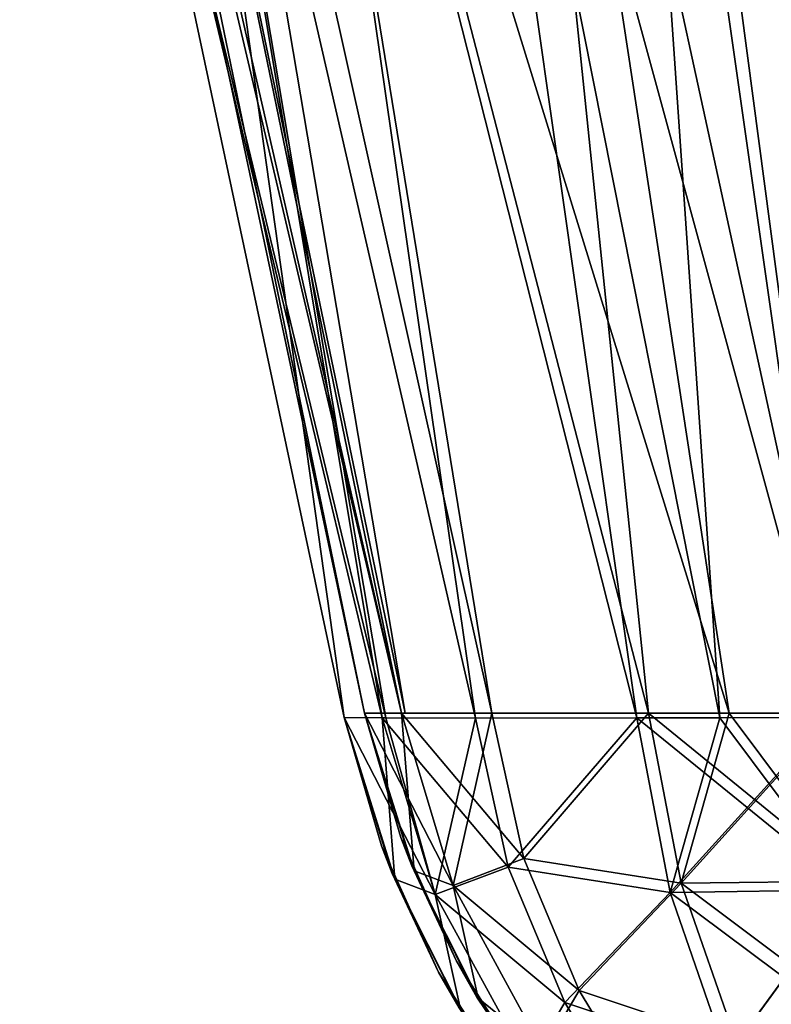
# Model space of a CAD drawing. Header units: millimetres. Extents: x -860 to 850, y -620 to 0.
# Tile 6 of 12: x -738 to -594, y -376 to -188. Entities that reach past the tile are written whole.
import ezdxf

# ---------------------------------------------------------------- set-up
doc = ezdxf.new("R2010")
doc.units = ezdxf.units.MM
doc.header["$LTSCALE"] = 65.185185
for name, color, linetype in [('106', 7, 'CONTINUOUS'), ('107', 7, 'CONTINUOUS'), ('11', 7, 'CONTINUOUS'), ('114', 7, 'CONTINUOUS'), ('115', 7, 'CONTINUOUS'), ('116', 7, 'CONTINUOUS'), ('117', 7, 'CONTINUOUS'), ('12', 7, 'CONTINUOUS'), ('19', 7, 'CONTINUOUS'), ('20', 7, 'CONTINUOUS'), ('21', 7, 'CONTINUOUS'), ('22', 7, 'CONTINUOUS'), ('57', 7, 'CONTINUOUS'), ('58', 7, 'CONTINUOUS'), ('59', 7, 'CONTINUOUS'), ('60', 7, 'CONTINUOUS'), ('65', 7, 'CONTINUOUS'), ('66', 7, 'CONTINUOUS'), ('81', 7, 'CONTINUOUS'), ('82', 7, 'CONTINUOUS'), ('83', 7, 'CONTINUOUS'), ('84', 7, 'CONTINUOUS'), ('89', 7, 'CONTINUOUS'), ('90', 7, 'CONTINUOUS')]:
    doc.layers.add(name, color=color, linetype=linetype)

msp = doc.modelspace()

# ---------------------------------------------------------------- linework, layer by layer
at = {"layer": '106', "linetype": 'Continuous'}
for points in [[(-735.81, -10.52, -162.92), (-737.75, -10.61, -138.89), (-664.95, -320, -148.11), (-735.81, -10.52, -162.92)], [(-664.95, -320, -148.11), (-737.75, -10.61, -138.89), (-671.98, -320, -106.43), (-664.95, -320, -148.11)], [(-728.7, -10.61, -190.05), (-735.81, -10.52, -162.92), (-664.95, -320, -148.11), (-728.7, -10.61, -190.05)], [(-716.58, -10.6, -215.5), (-728.7, -10.61, -190.05), (-664.25, -320, -150.09), (-716.58, -10.6, -215.5)], [(-664.25, -320, -150.09), (-728.7, -10.61, -190.05), (-664.95, -320, -148.11), (-664.25, -320, -150.09)], [(-698.18, -10.31, -240.21), (-716.58, -10.6, -215.5), (-647.69, -320, -181.16), (-698.18, -10.31, -240.21)], [(-647.69, -320, -181.16), (-716.58, -10.6, -215.5), (-664.25, -320, -150.09), (-647.69, -320, -181.16)], [(-649.94, -9.53, -275.16), (-698.18, -10.31, -240.21), (-602.46, -320, -219.77), (-649.94, -9.53, -275.16)], [(-602.46, -320, -219.77), (-698.18, -10.31, -240.21), (-617.81, -320, -210.54), (-602.46, -320, -219.77)], [(-617.81, -320, -210.54), (-698.18, -10.31, -240.21), (-647.69, -320, -181.16), (-617.81, -320, -210.54)], [(-623.55, -9.46, -284.19), (-649.94, -9.53, -275.16), (-582.27, -320, -227.94), (-623.55, -9.46, -284.19)], [(-582.27, -320, -227.94), (-649.94, -9.53, -275.16), (-602.46, -320, -219.77), (-582.27, -320, -227.94)], [(-588.64, -9.62, -288.3), (-623.55, -9.46, -284.19), (-544.84, -320, -233.58), (-588.64, -9.62, -288.3)], [(-544.84, -320, -233.58), (-623.55, -9.46, -284.19), (-582.27, -320, -227.94), (-544.84, -320, -233.58)]]:
    msp.add_3dface(points, dxfattribs=at)
at = {"layer": '107', "linetype": 'Continuous'}
for points in [[(-671.98, -320, -106.43), (-737.75, -10.61, -138.89), (-671.98, -320, -74.76), (-671.98, -320, -106.43)], [(-671.98, -320), (-737.75, -10.61, -138.89), (-737.75, -10.61, -69.64), (-671.98, -320)], [(-737.75, -10.61, -138.89), (-671.98, -320), (-671.98, -320, -21.07), (-737.75, -10.61, -138.89)], [(-671.98, -320, -74.76), (-737.75, -10.61, -138.89), (-671.98, -320, -42.12), (-671.98, -320, -74.76)], [(-671.98, -320, -42.12), (-737.75, -10.61, -138.89), (-671.98, -320, -21.07), (-671.98, -320, -42.12)], [(-737.75, -10.61), (-671.98, -320), (-737.75, -10.61, -69.64), (-737.75, -10.61)]]:
    msp.add_3dface(points, dxfattribs=at)
at = {"layer": '11', "color": 7, "linetype": 'Continuous', "true_color": 0xfffff2}
for points in [[(-671.98, -320, 106.43), (-737.75, -10.61, 138.89), (-735.81, -10.52, 162.92), (-671.98, -320, 106.43)], [(-664.95, -320, 148.11), (-671.98, -320, 106.43), (-735.81, -10.52, 162.92), (-664.95, -320, 148.11)], [(-728.7, -10.61, 190.05), (-664.95, -320, 148.11), (-735.81, -10.52, 162.92), (-728.7, -10.61, 190.05)], [(-716.58, -10.6, 215.5), (-664.25, -320, 150.09), (-728.7, -10.61, 190.05), (-716.58, -10.6, 215.5)], [(-664.25, -320, 150.09), (-664.95, -320, 148.11), (-728.7, -10.61, 190.05), (-664.25, -320, 150.09)], [(-698.18, -10.31, 240.21), (-647.69, -320, 181.16), (-716.58, -10.6, 215.5), (-698.18, -10.31, 240.21)], [(-647.69, -320, 181.16), (-664.25, -320, 150.09), (-716.58, -10.6, 215.5), (-647.69, -320, 181.16)], [(-649.94, -9.53, 275.16), (-617.81, -320, 210.54), (-698.18, -10.31, 240.21), (-649.94, -9.53, 275.16)], [(-617.81, -320, 210.54), (-647.69, -320, 181.16), (-698.18, -10.31, 240.21), (-617.81, -320, 210.54)], [(-623.55, -9.46, 284.19), (-582.27, -320, 227.94), (-649.94, -9.53, 275.16), (-623.55, -9.46, 284.19)], [(-602.46, -320, 219.77), (-617.81, -320, 210.54), (-649.94, -9.53, 275.16), (-602.46, -320, 219.77)], [(-582.27, -320, 227.94), (-602.46, -320, 219.77), (-649.94, -9.53, 275.16), (-582.27, -320, 227.94)], [(-588.64, -9.62, 288.3), (-582.27, -320, 227.94), (-623.55, -9.46, 284.19), (-588.64, -9.62, 288.3)]]:
    msp.add_3dface(points, dxfattribs=at)
at = {"layer": '114', "linetype": 'Continuous'}
for points in [[(-671.98, -320, -106.43), (-671.98, -320, -74.76), (-662.98, -349.11, -41.26), (-671.98, -320, -106.43)], [(-662.54, -350.08, -104.19), (-671.98, -320, -106.43), (-662.98, -349.11, -41.26), (-662.54, -350.08, -104.19)], [(-671.98, -320, -74.76), (-671.98, -320, -42.12), (-662.98, -349.11, -41.26), (-671.98, -320, -74.76)], [(-650.54, -374.15, -40.68), (-662.54, -350.08, -104.19), (-662.98, -349.11, -41.26), (-650.54, -374.15, -40.68)], [(-650.29, -374.33, -102.75), (-662.54, -350.08, -104.19), (-650.54, -374.15, -40.68), (-650.29, -374.33, -102.75)], [(-636.72, -393.25, -40.15), (-650.29, -374.33, -102.75), (-650.54, -374.15, -40.68), (-636.72, -393.25, -40.15)], [(-636.34, -393.31, -101.42), (-650.29, -374.33, -102.75), (-636.72, -393.25, -40.15), (-636.34, -393.31, -101.42)]]:
    msp.add_3dface(points, dxfattribs=at)
at = {"layer": '115', "linetype": 'Continuous'}
for points in [[(-671.98, -320, -21.07), (-671.98, -320), (-665.05, -343.73), (-671.98, -320, -21.07)], [(-671.98, -320, -42.12), (-671.98, -320, -21.07), (-665.05, -343.73), (-671.98, -320, -42.12)], [(-662.98, -349.11, -41.26), (-671.98, -320, -42.12), (-665.05, -343.73), (-662.98, -349.11, -41.26)], [(-654.46, -367.28), (-662.98, -349.11, -41.26), (-665.05, -343.73), (-654.46, -367.28)], [(-650.54, -374.15, -40.68), (-662.98, -349.11, -41.26), (-654.46, -367.28), (-650.54, -374.15, -40.68)], [(-642.51, -386.09), (-650.54, -374.15, -40.68), (-654.46, -367.28), (-642.51, -386.09)], [(-636.72, -393.25, -40.15), (-650.54, -374.15, -40.68), (-642.51, -386.09), (-636.72, -393.25, -40.15)]]:
    msp.add_3dface(points, dxfattribs=at)
at = {"layer": '116', "linetype": 'Continuous'}
for points in [[(-617.81, -320, -210.54), (-647.69, -320, -181.16), (-641.59, -347.72, -172.63), (-617.81, -320, -210.54)], [(-611.57, -352.43, -200.46), (-617.81, -320, -210.54), (-641.59, -347.72, -172.63), (-611.57, -352.43, -200.46)], [(-602.46, -320, -219.77), (-617.81, -320, -210.54), (-611.57, -352.43, -200.46), (-602.46, -320, -219.77)], [(-582.27, -320, -227.94), (-602.46, -320, -219.77), (-611.57, -352.43, -200.46), (-582.27, -320, -227.94)], [(-578.49, -352.05, -218.02), (-582.27, -320, -227.94), (-611.57, -352.43, -200.46), (-578.49, -352.05, -218.02)], [(-631.04, -372.92, -162.73), (-611.57, -352.43, -200.46), (-641.59, -347.72, -172.63), (-631.04, -372.92, -162.73)], [(-600.95, -382.95, -184.33), (-611.57, -352.43, -200.46), (-631.04, -372.92, -162.73), (-600.95, -382.95, -184.33)], [(-600.95, -382.95, -184.33), (-578.49, -352.05, -218.02), (-611.57, -352.43, -200.46), (-600.95, -382.95, -184.33)], [(-571.67, -382.38, -201.68), (-578.49, -352.05, -218.02), (-600.95, -382.95, -184.33), (-571.67, -382.38, -201.68)], [(-619.35, -392.28, -151.97), (-600.95, -382.95, -184.33), (-631.04, -372.92, -162.73), (-619.35, -392.28, -151.97)]]:
    msp.add_3dface(points, dxfattribs=at)
at = {"layer": '117', "linetype": 'Continuous'}
for points in [[(-664.95, -320, -148.11), (-671.98, -320, -106.43), (-662.54, -350.08, -104.19), (-664.95, -320, -148.11)], [(-647.69, -320, -181.16), (-664.25, -320, -150.09), (-664.95, -320, -148.11), (-647.69, -320, -181.16)], [(-647.69, -320, -181.16), (-664.95, -320, -148.11), (-655.1, -352.9, -140.82), (-647.69, -320, -181.16)], [(-664.95, -320, -148.11), (-662.54, -350.08, -104.19), (-655.1, -352.9, -140.82), (-664.95, -320, -148.11)], [(-641.59, -347.72, -172.63), (-647.69, -320, -181.16), (-655.1, -352.9, -140.82), (-641.59, -347.72, -172.63)], [(-631.04, -372.92, -162.73), (-641.59, -347.72, -172.63), (-655.1, -352.9, -140.82), (-631.04, -372.92, -162.73)], [(-662.54, -350.08, -104.19), (-650.29, -374.33, -102.75), (-655.1, -352.9, -140.82), (-662.54, -350.08, -104.19)], [(-650.29, -374.33, -102.75), (-637.82, -384.46, -132.13), (-655.1, -352.9, -140.82), (-650.29, -374.33, -102.75)], [(-637.82, -384.46, -132.13), (-631.04, -372.92, -162.73), (-655.1, -352.9, -140.82), (-637.82, -384.46, -132.13)], [(-619.35, -392.28, -151.97), (-631.04, -372.92, -162.73), (-637.82, -384.46, -132.13), (-619.35, -392.28, -151.97)], [(-650.29, -374.33, -102.75), (-636.34, -393.31, -101.42), (-637.82, -384.46, -132.13), (-650.29, -374.33, -102.75)]]:
    msp.add_3dface(points, dxfattribs=at)
at = {"layer": '12', "color": 7, "linetype": 'Continuous', "true_color": 0xfffff2}
for points in [[(-671.98, -320), (-737.75, -10.61), (-671.98, -320, 21.07), (-671.98, -320)], [(-737.75, -10.61), (-671.98, -320, 106.43), (-671.98, -320, 74.76), (-737.75, -10.61)], [(-671.98, -320, 106.43), (-737.75, -10.61), (-737.75, -10.61, 69.64), (-671.98, -320, 106.43)], [(-671.98, -320, 21.07), (-737.75, -10.61), (-671.98, -320, 42.12), (-671.98, -320, 21.07)], [(-671.98, -320, 42.12), (-737.75, -10.61), (-671.98, -320, 74.76), (-671.98, -320, 42.12)], [(-737.75, -10.61, 138.89), (-671.98, -320, 106.43), (-737.75, -10.61, 69.64), (-737.75, -10.61, 138.89)]]:
    msp.add_3dface(points, dxfattribs=at)
at = {"layer": '19', "color": 7, "linetype": 'Continuous', "true_color": 0xfffff2}
for points in [[(-671.98, -320, 74.76), (-671.98, -320, 106.43), (-662.54, -350.08, 104.19), (-671.98, -320, 74.76)], [(-671.98, -320, 42.12), (-671.98, -320, 74.76), (-662.54, -350.08, 104.19), (-671.98, -320, 42.12)], [(-662.98, -349.11, 41.26), (-671.98, -320, 42.12), (-662.54, -350.08, 104.19), (-662.98, -349.11, 41.26)], [(-650.54, -374.15, 40.68), (-662.98, -349.11, 41.26), (-662.54, -350.08, 104.19), (-650.54, -374.15, 40.68)], [(-650.29, -374.33, 102.75), (-650.54, -374.15, 40.68), (-662.54, -350.08, 104.19), (-650.29, -374.33, 102.75)], [(-636.72, -393.25, 40.15), (-650.54, -374.15, 40.68), (-650.29, -374.33, 102.75), (-636.72, -393.25, 40.15)], [(-636.34, -393.31, 101.42), (-636.72, -393.25, 40.15), (-650.29, -374.33, 102.75), (-636.34, -393.31, 101.42)]]:
    msp.add_3dface(points, dxfattribs=at)
at = {"layer": '20', "color": 7, "linetype": 'Continuous', "true_color": 0xfffff2}
for points in [[(-665.05, -343.73), (-671.98, -320), (-662.98, -349.11, 41.26), (-665.05, -343.73)], [(-671.98, -320), (-671.98, -320, 21.07), (-662.98, -349.11, 41.26), (-671.98, -320)], [(-671.98, -320, 21.07), (-671.98, -320, 42.12), (-662.98, -349.11, 41.26), (-671.98, -320, 21.07)], [(-654.46, -367.28), (-665.05, -343.73), (-662.98, -349.11, 41.26), (-654.46, -367.28)], [(-654.46, -367.28), (-662.98, -349.11, 41.26), (-650.54, -374.15, 40.68), (-654.46, -367.28)], [(-642.51, -386.09), (-654.46, -367.28), (-650.54, -374.15, 40.68), (-642.51, -386.09)], [(-642.51, -386.09), (-650.54, -374.15, 40.68), (-636.72, -393.25, 40.15), (-642.51, -386.09)]]:
    msp.add_3dface(points, dxfattribs=at)
at = {"layer": '21', "color": 7, "linetype": 'Continuous', "true_color": 0xfffff2}
for points in [[(-647.69, -320, 181.16), (-617.81, -320, 210.54), (-641.59, -347.72, 172.63), (-647.69, -320, 181.16)], [(-617.81, -320, 210.54), (-611.57, -352.43, 200.46), (-641.59, -347.72, 172.63), (-617.81, -320, 210.54)], [(-617.81, -320, 210.54), (-602.46, -320, 219.77), (-578.49, -352.05, 218.02), (-617.81, -320, 210.54)], [(-617.81, -320, 210.54), (-578.49, -352.05, 218.02), (-611.57, -352.43, 200.46), (-617.81, -320, 210.54)], [(-602.46, -320, 219.77), (-582.27, -320, 227.94), (-578.49, -352.05, 218.02), (-602.46, -320, 219.77)], [(-641.59, -347.72, 172.63), (-611.57, -352.43, 200.46), (-631.04, -372.92, 162.73), (-641.59, -347.72, 172.63)], [(-611.57, -352.43, 200.46), (-600.95, -382.95, 184.33), (-631.04, -372.92, 162.73), (-611.57, -352.43, 200.46)], [(-578.49, -352.05, 218.02), (-571.67, -382.38, 201.68), (-611.57, -352.43, 200.46), (-578.49, -352.05, 218.02)], [(-611.57, -352.43, 200.46), (-571.67, -382.38, 201.68), (-600.95, -382.95, 184.33), (-611.57, -352.43, 200.46)], [(-631.04, -372.92, 162.73), (-600.95, -382.95, 184.33), (-619.35, -392.28, 151.97), (-631.04, -372.92, 162.73)]]:
    msp.add_3dface(points, dxfattribs=at)
at = {"layer": '22', "color": 7, "linetype": 'Continuous', "true_color": 0xfffff2}
for points in [[(-671.98, -320, 106.43), (-664.95, -320, 148.11), (-655.1, -352.9, 140.82), (-671.98, -320, 106.43)], [(-662.54, -350.08, 104.19), (-671.98, -320, 106.43), (-655.1, -352.9, 140.82), (-662.54, -350.08, 104.19)], [(-664.95, -320, 148.11), (-664.25, -320, 150.09), (-647.69, -320, 181.16), (-664.95, -320, 148.11)], [(-664.95, -320, 148.11), (-647.69, -320, 181.16), (-641.59, -347.72, 172.63), (-664.95, -320, 148.11)], [(-664.95, -320, 148.11), (-641.59, -347.72, 172.63), (-655.1, -352.9, 140.82), (-664.95, -320, 148.11)], [(-641.59, -347.72, 172.63), (-631.04, -372.92, 162.73), (-655.1, -352.9, 140.82), (-641.59, -347.72, 172.63)], [(-650.29, -374.33, 102.75), (-662.54, -350.08, 104.19), (-655.1, -352.9, 140.82), (-650.29, -374.33, 102.75)], [(-650.29, -374.33, 102.75), (-655.1, -352.9, 140.82), (-637.82, -384.46, 132.13), (-650.29, -374.33, 102.75)], [(-655.1, -352.9, 140.82), (-631.04, -372.92, 162.73), (-637.82, -384.46, 132.13), (-655.1, -352.9, 140.82)], [(-631.04, -372.92, 162.73), (-619.35, -392.28, 151.97), (-637.82, -384.46, 132.13), (-631.04, -372.92, 162.73)], [(-636.34, -393.31, 101.42), (-650.29, -374.33, 102.75), (-637.82, -384.46, 132.13), (-636.34, -393.31, 101.42)]]:
    msp.add_3dface(points, dxfattribs=at)
at = {"layer": '57', "color": 7, "linetype": 'Continuous', "true_color": 0xfffff2}
for points in [[(-666.23, -351.66, 104.19), (-675.89, -320.83, 106.43), (-666.7, -350.61, 41.26), (-666.23, -351.66, 104.19)], [(-666.7, -350.61, 41.26), (-675.89, -320.83, 106.43), (-675.89, -320.83, 74.76), (-666.7, -350.61, 41.26)], [(-675.89, -320.83, 42.12), (-666.7, -350.61, 41.26), (-675.89, -320.83, 74.76), (-675.89, -320.83, 42.12)], [(-653.96, -376.22, 40.68), (-666.23, -351.66, 104.19), (-666.7, -350.61, 41.26), (-653.96, -376.22, 40.68)], [(-653.68, -376.46, 102.76), (-666.23, -351.66, 104.19), (-653.96, -376.22, 40.68), (-653.68, -376.46, 102.76)]]:
    msp.add_3dface(points, dxfattribs=at)
at = {"layer": '58', "color": 7, "linetype": 'Continuous', "true_color": 0xfffff2}
for points in [[(-675.89, -320.83), (-668.75, -345.3), (-675.89, -320.83, 42.12), (-675.89, -320.83)], [(-668.75, -345.3), (-666.7, -350.61, 41.26), (-675.89, -320.83, 42.12), (-668.75, -345.3)], [(-668.75, -345.3), (-657.87, -369.39), (-666.7, -350.61, 41.26), (-668.75, -345.3)], [(-657.87, -369.39), (-653.96, -376.22, 40.68), (-666.7, -350.61, 41.26), (-657.87, -369.39)], [(-657.87, -369.39), (-645.49, -388.8), (-653.96, -376.22, 40.68), (-657.87, -369.39)]]:
    msp.add_3dface(points, dxfattribs=at)
at = {"layer": '59', "color": 7, "linetype": 'Continuous', "true_color": 0xfffff2}
for points in [[(-620.04, -320.93, 213.73), (-650.83, -320.96, 183.44), (-644.57, -349.4, 174.7), (-620.04, -320.93, 213.73)], [(-613.72, -354.19, 203.34), (-620.04, -320.93, 213.73), (-644.57, -349.4, 174.7), (-613.72, -354.19, 203.34)], [(-613.72, -354.19, 203.34), (-604.22, -320.89, 223.24), (-620.04, -320.93, 213.73), (-613.72, -354.19, 203.34)], [(-579.65, -353.68, 221.48), (-583.42, -320.83, 231.67), (-613.72, -354.19, 203.34), (-579.65, -353.68, 221.48)], [(-583.42, -320.83, 231.67), (-604.22, -320.89, 223.24), (-613.72, -354.19, 203.34), (-583.42, -320.83, 231.67)], [(-633.75, -375.18, 164.61), (-613.72, -354.19, 203.34), (-644.57, -349.4, 174.7), (-633.75, -375.18, 164.61)], [(-602.91, -385.45, 186.75), (-613.72, -354.19, 203.34), (-633.75, -375.18, 164.61), (-602.91, -385.45, 186.75)], [(-602.91, -385.45, 186.75), (-579.65, -353.68, 221.48), (-613.72, -354.19, 203.34), (-602.91, -385.45, 186.75)], [(-572.77, -384.78, 204.68), (-579.65, -353.68, 221.48), (-602.91, -385.45, 186.75), (-572.77, -384.78, 204.68)], [(-621.7, -395.08, 153.61), (-602.91, -385.45, 186.75), (-633.75, -375.18, 164.61), (-621.7, -395.08, 153.61)]]:
    msp.add_3dface(points, dxfattribs=at)
at = {"layer": '60', "color": 7, "linetype": 'Continuous', "true_color": 0xfffff2}
for points in [[(-675.89, -320.83, 106.43), (-666.23, -351.66, 104.19), (-668.64, -320.93, 149.36), (-675.89, -320.83, 106.43)], [(-666.23, -351.66, 104.19), (-658.53, -354.6, 142), (-668.64, -320.93, 149.36), (-666.23, -351.66, 104.19)], [(-668.64, -320.93, 149.36), (-658.53, -354.6, 142), (-667.9, -320.93, 151.42), (-668.64, -320.93, 149.36)], [(-658.53, -354.6, 142), (-650.83, -320.96, 183.44), (-667.9, -320.93, 151.42), (-658.53, -354.6, 142)], [(-644.57, -349.4, 174.7), (-650.83, -320.96, 183.44), (-658.53, -354.6, 142), (-644.57, -349.4, 174.7)], [(-633.75, -375.18, 164.61), (-644.57, -349.4, 174.7), (-658.53, -354.6, 142), (-633.75, -375.18, 164.61)], [(-666.23, -351.66, 104.19), (-653.68, -376.46, 102.76), (-658.53, -354.6, 142), (-666.23, -351.66, 104.19)], [(-653.68, -376.46, 102.76), (-640.77, -386.93, 133.23), (-658.53, -354.6, 142), (-653.68, -376.46, 102.76)], [(-640.77, -386.93, 133.23), (-633.75, -375.18, 164.61), (-658.53, -354.6, 142), (-640.77, -386.93, 133.23)], [(-621.7, -395.08, 153.61), (-633.75, -375.18, 164.61), (-640.77, -386.93, 133.23), (-621.7, -395.08, 153.61)]]:
    msp.add_3dface(points, dxfattribs=at)
at = {"layer": '65', "color": 7, "linetype": 'Continuous', "true_color": 0xfffff2}
for points in [[(-675.89, -320.83, 106.43), (-668.64, -320.93, 149.36), (-735.59, -40, 135.89), (-675.89, -320.83, 106.43)], [(-668.64, -320.93, 149.36), (-667.9, -320.93, 151.42), (-735.59, -40, 135.89), (-668.64, -320.93, 149.36)], [(-735.59, -40, 135.89), (-667.9, -320.93, 151.42), (-715.33, -40, 211.46), (-735.59, -40, 135.89)], [(-667.9, -320.93, 151.42), (-650.83, -320.96, 183.44), (-715.33, -40, 211.46), (-667.9, -320.93, 151.42)], [(-715.33, -40, 211.46), (-650.83, -320.96, 183.44), (-691.32, -40, 242.75), (-715.33, -40, 211.46)], [(-650.83, -320.96, 183.44), (-620.04, -320.93, 213.73), (-691.32, -40, 242.75), (-650.83, -320.96, 183.44)], [(-691.32, -40, 242.75), (-620.04, -320.93, 213.73), (-660.04, -40, 266.75), (-691.32, -40, 242.75)], [(-604.22, -320.89, 223.24), (-583.42, -320.83, 231.67), (-660.04, -40, 266.75), (-604.22, -320.89, 223.24)], [(-660.04, -40, 266.75), (-583.42, -320.83, 231.67), (-623.57, -40, 281.86), (-660.04, -40, 266.75)], [(-620.04, -320.93, 213.73), (-604.22, -320.89, 223.24), (-660.04, -40, 266.75), (-620.04, -320.93, 213.73)], [(-583.42, -320.83, 231.67), (-544.84, -320.69, 237.51), (-623.57, -40, 281.86), (-583.42, -320.83, 231.67)], [(-623.57, -40, 281.86), (-544.84, -320.69, 237.51), (-584.45, -40, 287.01), (-623.57, -40, 281.86)]]:
    msp.add_3dface(points, dxfattribs=at)
at = {"layer": '66', "color": 7, "linetype": 'Continuous', "true_color": 0xfffff2}
for points in [[(-735.59, -40), (-675.89, -320.83), (-735.59, -40, 67.95), (-735.59, -40)], [(-675.89, -320.83), (-675.89, -320.83, 42.12), (-735.59, -40, 135.89), (-675.89, -320.83)], [(-675.89, -320.83), (-735.59, -40, 135.89), (-735.59, -40, 67.95), (-675.89, -320.83)], [(-675.89, -320.83, 74.76), (-675.89, -320.83, 106.43), (-735.59, -40, 135.89), (-675.89, -320.83, 74.76)], [(-675.89, -320.83, 42.12), (-675.89, -320.83, 74.76), (-735.59, -40, 135.89), (-675.89, -320.83, 42.12)]]:
    msp.add_3dface(points, dxfattribs=at)
at = {"layer": '81', "linetype": 'Continuous'}
for points in [[(-675.89, -320.83, -74.76), (-675.89, -320.83, -106.43), (-666.23, -351.66, -104.19), (-675.89, -320.83, -74.76)], [(-675.89, -320.83, -42.12), (-675.89, -320.83, -74.76), (-666.23, -351.66, -104.19), (-675.89, -320.83, -42.12)], [(-666.7, -350.61, -41.26), (-675.89, -320.83, -42.12), (-666.23, -351.66, -104.19), (-666.7, -350.61, -41.26)], [(-653.96, -376.22, -40.68), (-666.7, -350.61, -41.26), (-666.23, -351.66, -104.19), (-653.96, -376.22, -40.68)], [(-653.68, -376.46, -102.76), (-653.96, -376.22, -40.68), (-666.23, -351.66, -104.19), (-653.68, -376.46, -102.76)]]:
    msp.add_3dface(points, dxfattribs=at)
at = {"layer": '82', "linetype": 'Continuous'}
for points in [[(-675.89, -320.83, -42.12), (-666.7, -350.61, -41.26), (-675.89, -320.83), (-675.89, -320.83, -42.12)], [(-675.89, -320.83), (-666.7, -350.61, -41.26), (-668.75, -345.3), (-675.89, -320.83)], [(-668.75, -345.3), (-666.7, -350.61, -41.26), (-657.87, -369.39), (-668.75, -345.3)], [(-666.7, -350.61, -41.26), (-653.96, -376.22, -40.68), (-657.87, -369.39), (-666.7, -350.61, -41.26)], [(-657.87, -369.39), (-653.96, -376.22, -40.68), (-645.49, -388.8), (-657.87, -369.39)]]:
    msp.add_3dface(points, dxfattribs=at)
at = {"layer": '83', "linetype": 'Continuous'}
for points in [[(-650.83, -320.96, -183.44), (-620.04, -320.93, -213.73), (-644.57, -349.4, -174.7), (-650.83, -320.96, -183.44)], [(-620.04, -320.93, -213.73), (-613.72, -354.19, -203.34), (-644.57, -349.4, -174.7), (-620.04, -320.93, -213.73)], [(-604.22, -320.89, -223.24), (-579.65, -353.68, -221.48), (-620.04, -320.93, -213.73), (-604.22, -320.89, -223.24)], [(-620.04, -320.93, -213.73), (-579.65, -353.68, -221.48), (-613.72, -354.19, -203.34), (-620.04, -320.93, -213.73)], [(-583.42, -320.83, -231.67), (-579.65, -353.68, -221.48), (-604.22, -320.89, -223.24), (-583.42, -320.83, -231.67)], [(-644.57, -349.4, -174.7), (-613.72, -354.19, -203.34), (-633.75, -375.18, -164.61), (-644.57, -349.4, -174.7)], [(-613.72, -354.19, -203.34), (-602.91, -385.45, -186.75), (-633.75, -375.18, -164.61), (-613.72, -354.19, -203.34)], [(-579.65, -353.68, -221.48), (-572.77, -384.78, -204.68), (-613.72, -354.19, -203.34), (-579.65, -353.68, -221.48)], [(-613.72, -354.19, -203.34), (-572.77, -384.78, -204.68), (-602.91, -385.45, -186.75), (-613.72, -354.19, -203.34)], [(-633.75, -375.18, -164.61), (-602.91, -385.45, -186.75), (-621.7, -395.08, -153.61), (-633.75, -375.18, -164.61)]]:
    msp.add_3dface(points, dxfattribs=at)
at = {"layer": '84', "linetype": 'Continuous'}
for points in [[(-666.23, -351.66, -104.19), (-675.89, -320.83, -106.43), (-658.53, -354.6, -142), (-666.23, -351.66, -104.19)], [(-675.89, -320.83, -106.43), (-668.64, -320.93, -149.36), (-658.53, -354.6, -142), (-675.89, -320.83, -106.43)], [(-650.83, -320.96, -183.44), (-644.57, -349.4, -174.7), (-668.64, -320.93, -149.36), (-650.83, -320.96, -183.44)], [(-667.9, -320.93, -151.42), (-650.83, -320.96, -183.44), (-668.64, -320.93, -149.36), (-667.9, -320.93, -151.42)], [(-668.64, -320.93, -149.36), (-644.57, -349.4, -174.7), (-658.53, -354.6, -142), (-668.64, -320.93, -149.36)], [(-644.57, -349.4, -174.7), (-633.75, -375.18, -164.61), (-658.53, -354.6, -142), (-644.57, -349.4, -174.7)], [(-653.68, -376.46, -102.76), (-666.23, -351.66, -104.19), (-658.53, -354.6, -142), (-653.68, -376.46, -102.76)], [(-653.68, -376.46, -102.76), (-658.53, -354.6, -142), (-640.77, -386.93, -133.23), (-653.68, -376.46, -102.76)], [(-658.53, -354.6, -142), (-633.75, -375.18, -164.61), (-640.77, -386.93, -133.23), (-658.53, -354.6, -142)], [(-633.75, -375.18, -164.61), (-621.7, -395.08, -153.61), (-640.77, -386.93, -133.23), (-633.75, -375.18, -164.61)]]:
    msp.add_3dface(points, dxfattribs=at)
at = {"layer": '89', "linetype": 'Continuous'}
for points in [[(-675.89, -320.83, -106.43), (-735.59, -40, -135.89), (-715.33, -40, -211.46), (-675.89, -320.83, -106.43)], [(-668.64, -320.93, -149.36), (-675.89, -320.83, -106.43), (-715.33, -40, -211.46), (-668.64, -320.93, -149.36)], [(-650.83, -320.96, -183.44), (-667.9, -320.93, -151.42), (-715.33, -40, -211.46), (-650.83, -320.96, -183.44)], [(-691.32, -40, -242.75), (-650.83, -320.96, -183.44), (-715.33, -40, -211.46), (-691.32, -40, -242.75)], [(-667.9, -320.93, -151.42), (-668.64, -320.93, -149.36), (-715.33, -40, -211.46), (-667.9, -320.93, -151.42)], [(-620.04, -320.93, -213.73), (-650.83, -320.96, -183.44), (-691.32, -40, -242.75), (-620.04, -320.93, -213.73)], [(-660.04, -40, -266.75), (-620.04, -320.93, -213.73), (-691.32, -40, -242.75), (-660.04, -40, -266.75)], [(-604.22, -320.89, -223.24), (-620.04, -320.93, -213.73), (-660.04, -40, -266.75), (-604.22, -320.89, -223.24)], [(-623.57, -40, -281.86), (-604.22, -320.89, -223.24), (-660.04, -40, -266.75), (-623.57, -40, -281.86)], [(-583.42, -320.83, -231.67), (-604.22, -320.89, -223.24), (-623.57, -40, -281.86), (-583.42, -320.83, -231.67)], [(-584.45, -40, -287.01), (-583.42, -320.83, -231.67), (-623.57, -40, -281.86), (-584.45, -40, -287.01)]]:
    msp.add_3dface(points, dxfattribs=at)
at = {"layer": '90', "linetype": 'Continuous'}
for points in [[(-675.89, -320.83, -106.43), (-675.89, -320.83, -74.76), (-735.59, -40), (-675.89, -320.83, -106.43)], [(-735.59, -40, -135.89), (-675.89, -320.83, -106.43), (-735.59, -40, -67.95), (-735.59, -40, -135.89)], [(-675.89, -320.83, -106.43), (-735.59, -40), (-735.59, -40, -67.95), (-675.89, -320.83, -106.43)], [(-675.89, -320.83, -74.76), (-675.89, -320.83, -42.12), (-735.59, -40), (-675.89, -320.83, -74.76)], [(-675.89, -320.83, -42.12), (-675.89, -320.83), (-735.59, -40), (-675.89, -320.83, -42.12)]]:
    msp.add_3dface(points, dxfattribs=at)

doc.saveas('drawing.dxf')
